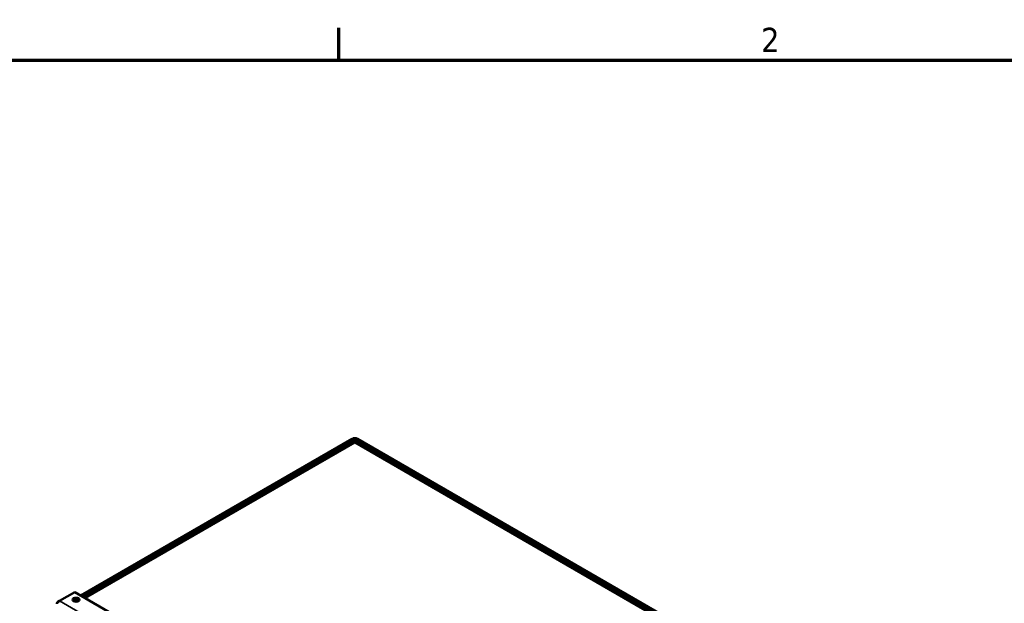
# Model space of a CAD drawing. Header units: inches. Extents: x 1 to 203, y 4 to 128.
# Tile 126 of 127: x 144 to 173, y 110 to 127. Entities that reach past the tile are written whole.
import ezdxf

# ---------------------------------------------------------------- set-up
doc = ezdxf.new("R2010")
doc.units = ezdxf.units.IN
doc.header["$LTSCALE"] = 6
doc.header["$MEASUREMENT"] = 0
for name, color, linetype, lineweight in [('Border (ANSI)', 7, 'Continuous', 70), ('Visible (ANSI)', 7, 'Continuous', 50), ('Visible Narrow (ANSI)', 7, 'Continuous', 35)]:
    doc.layers.add(name, color=color, linetype=linetype, lineweight=lineweight)
doc.styles.add('Dimension Text', font='tahoma.ttf')

# ---------------------------------------------------------------- blocks, each defined once
blk = doc.blocks.new('Borders Default Border')
at = {"layer": 'Border (ANSI)'}
blk.add_line((25.5, 21), (25.5, 21.16), dxfattribs=at)
at = {"layer": 'Border (ANSI)', "flags": 128}
blk.add_lwpolyline([(0.5, 1), (0.5, 21), (33.5, 21), (33.5, 1), (0.5, 1)], dxfattribs=at)
at = {"layer": 'Border (ANSI)', "insert": (27.5886, 21.04), "char_height": 0.12, "attachment_point": 7, "style": 'Dimension Text'}
blk.add_mtext('2', dxfattribs=at)

msp = doc.modelspace()

# ---------------------------------------------------------------- linework, layer by layer
at = {"layer": 'Visible (ANSI)'}
for p, q in [((145.339, 110.125), (153.39, 114.774)), ((145.391, 110.095), (153.442, 114.743)), ((153.441, 114.676), (145.449, 110.062)), ((170.308, 105.038), (153.498, 114.743)), ((170.239, 105.012), (153.499, 114.676)), ((170.36, 105.068), (153.55, 114.774)), ((145.164, 110.226), (144.714, 109.966)), ((162.301, 100.332), (145.164, 110.226)), ((144.662, 109.936), (144.714, 109.966)), ((145.144, 109.952), (145.222, 109.998)), ((145.279, 109.964), (145.264, 109.955))]:
    msp.add_line(p, q, dxfattribs=at)
for centre, major_axis, ratio, start_param, end_param in [((153.47, 114.727), (-0.113, 0), 0.57735, 3.926991, 5.497787), ((153.498, 114.578), (-0.0567, 0.0982), 0.57735, 5.85263, 6.283185), ((153.47, 114.727), (-0.0394, 0), 0.57735, 3.926991, 5.497787), ((153.442, 114.578), (0.0567, 0.0982), 0.57735, 0, 0.430556), ((153.47, 114.562), (0, 0.131), 0.000866, 5.498286, 5.853129), ((153.47, 114.562), (0, -0.131), 0.000866, 3.571649, 3.926492), ((144.742, 109.889), (-0.113, 0), 0.57735, 5.497787, 6.393772), ((144.714, 109.873), (-0.0567, -0.0982), 0.57735, 3.926991, 4.822976), ((145.2, 109.941), (-0.102, 0), 0.57735, 3.683214, 5.741564)]:
    msp.add_ellipse(centre, major_axis=major_axis, ratio=ratio, start_param=start_param, end_param=end_param, dxfattribs=at)
msp.add_ellipse((145.2, 110.001), major_axis=(-0.101, 0), ratio=0.57735, dxfattribs=at)
at = {"layer": 'Visible Narrow (ANSI)'}
for p, q in [((153.47, 114.655), (145.482, 110.043)), ((153.442, 114.743), (153.442, 114.677)), ((170.154, 105.022), (153.47, 114.655)), ((153.498, 114.677), (153.498, 114.743)), ((144.714, 109.966), (161.851, 100.072))]:
    msp.add_line(p, q, dxfattribs=at)

# ---------------------------------------------------------------- block references
at = {"xscale": 6, "yscale": 6, "zscale": 6}
msp.add_blockref('Borders Default Border', (0, 0), dxfattribs=at)

doc.saveas('drawing.dxf')
